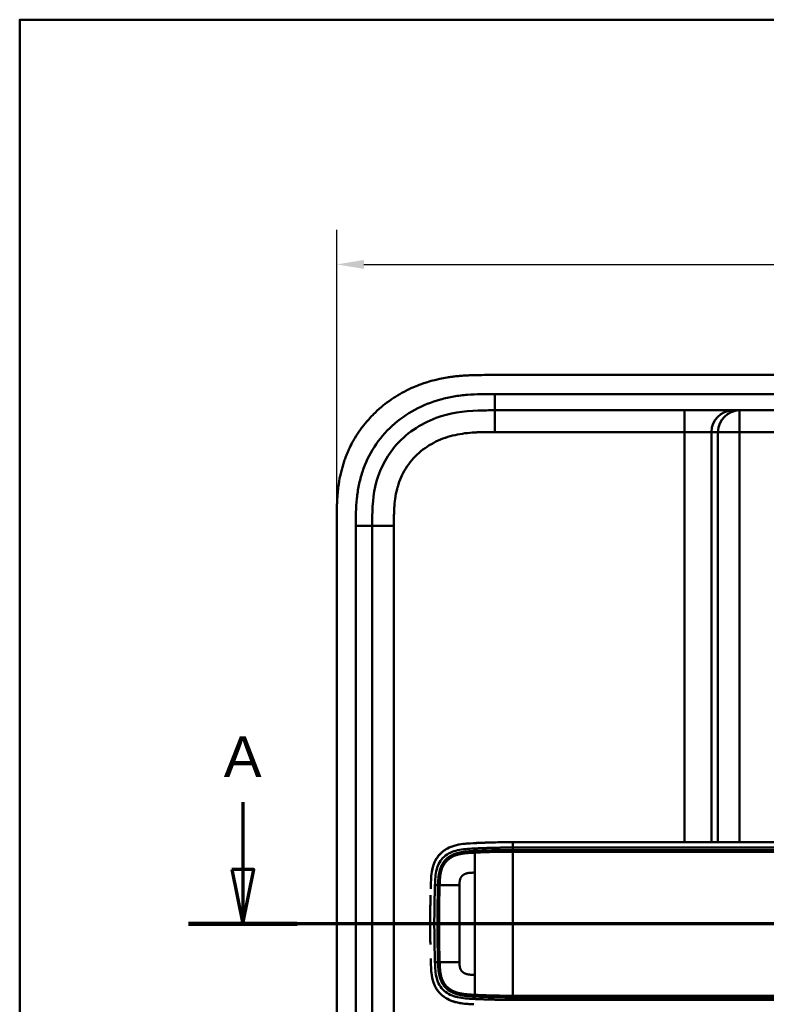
# Model space of a CAD drawing. Header units: millimetres. Extents: x 20 to 833, y 20 to 574.
# Tile 8 of 13: x 20 to 157, y 393 to 574. Entities that reach past the tile are written whole.
import ezdxf

# ---------------------------------------------------------------- set-up
doc = ezdxf.new("R2010")
doc.units = ezdxf.units.MM
doc.header["$LTSCALE"] = 2
for name, color, linetype, lineweight in [('Bemaßungen(DIN)', 7, 'Continuous', 25), ('Schnittansichtslinien(DIN)', 7, 'Continuous', 70), ('Sichtbare Kanten(DIN)', 7, 'Continuous', 50), ('Sichtbare tangentiale Kanten(DIN)', 7, 'Continuous', 50), ('Skizziergeometrie(DIN)', 7, 'Continuous', 50)]:
    doc.layers.add(name, color=color, linetype=linetype, lineweight=lineweight)
doc.styles.add('Aktuell-DINGroßer Text', font='arial.ttf')
doc.styles.add('STANDARD-DIN~0', font='arial.ttf')
doc.dimstyles.new('CAD-LAN', dxfattribs={"dimscale": 2, "dimtxt": 3.5, "dimasz": 2.5, "dimexe": 3.175, "dimexo": 0, "dimgap": 0.8, "dimtad": 1, "dimrnd": 1e-08, "dimtxsty": 'STANDARD-DIN~0', "dimcen": 0.09, "dimdle": 10, "dimclrd": 250, "dimclre": 250, "dimclrt": 250, "dimadec": 0, "dimazin": 2, "dimtfac": 1, "dimtmove": 0, "dimatfit": 3, "dimfxl": 1, "dimtolj": 1, "dimtzin": 0, "dimlwd": 25, "dimlwe": 25, "dimarcsym": 0})

# ---------------------------------------------------------------- blocks, each defined once
blk = doc.blocks.new('Ränder Standardrahmen')
at = {"layer": 'Skizziergeometrie(DIN)', "flags": 128}
blk.add_lwpolyline([(10, 10), (10, 287), (410, 287), (410, 10), (10, 10)], dxfattribs=at)
blk = doc.blocks.new('*D22')
at = {"layer": 'Bemaßungen(DIN)', "color": 250, "linetype": 'Continuous', "lineweight": 25, "true_color": 0x3f3f3f, "transparency": 16777216}
for p, q in [((78.32, 481.82), (78.32, 535.3)), ((292.32, 481.82), (292.32, 535.3)), ((83.32, 528.95), (287.32, 528.95))]:
    blk.add_line(p, q, dxfattribs=at)
at = {"layer": 'Bemaßungen(DIN)', "color": 250, "linetype": 'Continuous', "true_color": 0x3f3f3f, "transparency": 16777216}
for points in [[(83.32, 529.78), (83.32, 528.12), (78.32, 528.95)], [(287.32, 529.78), (287.32, 528.12), (292.32, 528.95)]]:
    blk.add_solid(points, dxfattribs=at)
at = {"layer": 'Defpoints', "color": 0, "linetype": 'Continuous', "transparency": 16777216}
for p in [(292.32, 528.95), (78.32, 481.82), (292.32, 481.82)]:
    blk.add_point(p, dxfattribs=at)
at = {"layer": 'Bemaßungen(DIN)', "color": 250, "linetype": 'Continuous', "lineweight": 25, "true_color": 0x3f3f3f, "transparency": 16777216, "insert": (177.55, 537.58), "char_height": 7, "attachment_point": 1, "style": 'STANDARD-DIN~0'}
blk.add_mtext('\\A1;214', dxfattribs=at)
blk = doc.blocks.new('2DTransSchnitt0')
at = {"layer": 'Schnittansichtslinien(DIN)', "linetype": 'Continuous'}
for p, q in [((30.521, 214.98), (30.521, 208.799)), ((155.369, 214.98), (155.369, 208.799)), ((29.521, 208.799), (30.521, 203.799)), ((31.521, 208.799), (29.521, 208.799)), ((30.521, 208.799), (30.521, 203.799)), ((30.521, 203.799), (31.521, 208.799)), ((154.369, 208.799), (155.369, 203.799)), ((156.369, 208.799), (154.369, 208.799)), ((155.369, 208.799), (155.369, 203.799)), ((155.369, 203.799), (156.369, 208.799)), ((160.372, 203.799), (25.518, 203.799))]:
    blk.add_line(p, q, dxfattribs=at)
at = {"layer": 'Schnittansichtslinien(DIN)', "linetype": 'Continuous', "lineweight": 140}
for p, q in [((35.524, 203.799), (25.518, 203.799)), ((160.372, 203.799), (150.366, 203.799))]:
    blk.add_line(p, q, dxfattribs=at)
at = {"layer": 'Schnittansichtslinien(DIN)', "linetype": 'Continuous', "flags": 128}
for points in [[(29.521, 208.799), (30.521, 203.799), (31.521, 208.799), (29.521, 208.799)], [(154.369, 208.799), (155.369, 203.799), (156.369, 208.799), (154.369, 208.799)]]:
    blk.add_lwpolyline(points, dxfattribs=at)
at = {"layer": 'Schnittansichtslinien(DIN)'}
for points in [[(29.521, 208.799), (30.521, 203.799), (31.521, 208.799), (29.521, 208.799)], [(154.369, 208.799), (155.369, 203.799), (156.369, 208.799), (154.369, 208.799)]]:
    blk.add_solid(points, dxfattribs=at)
at = {"layer": 'Schnittansichtslinien(DIN)', "char_height": 3.734, "attachment_point": 7, "style": 'Aktuell-DINGroßer Text'}
for insert in [(28.767, 217.299), (153.615, 217.299)]:
    blk.add_mtext('A', dxfattribs=dict(at, insert=insert))

msp = doc.modelspace()

# ---------------------------------------------------------------- linework, layer by layer
at = {"layer": 'Sichtbare Kanten(DIN)'}
for p, q in [((264.286, 508.601), (106.364, 508.601)), ((252.287, 502.101), (107.363, 502.101)), ((78.325, 481.816), (78.325, 290.385)), ((84.825, 291.385), (84.825, 480.816)), ((237.539, 422.597), (110.688, 422.597)), ((96.851, 410.601), (96.851, 410.601)), ((100.901, 410.601), (100.902, 410.601)), ((96.851, 404.601), (96.851, 404.601)), ((100.902, 404.601), (100.901, 404.601))]:
    msp.add_line(p, q, dxfattribs=at)
for centre, radius, start, end in [((110.825, 407.601), 13.799, 106.81616, 106.8165), ((110.825, 407.601), 13.8, 79.06815, 79.07275), ((110.825, 407.601), 14, 75.42748, 75.43284), ((110.825, 407.6), 11.7, 148.01351, 148.01403), ((110.825, 407.601), 11.6, 148.81305, 148.81381), ((110.825, 407.601), 11.5, 149.64582, 149.64689), ((110.825, 407.601), 11.5, 210.35256, 210.35418), ((110.825, 407.601), 11.6, 211.18578, 211.18695), ((110.825, 407.6), 11.7, 211.98569, 211.98649), ((110.825, 407.601), 13.8, 253.28693, 253.28729), ((110.825, 407.601), 13.8, 280.78374, 280.78832), ((110.825, 407.601), 14, 284.46083, 284.46616)]:
    msp.add_arc(centre, radius, start, end, dxfattribs=at)
for points, degree, knots in [([(106.364, 508.601), (105.766, 508.601), (104.715, 508.6), (103.504, 508.575), (102.591, 508.54), (101.981, 508.507), (101.219, 508.453), (100.608, 508.398), (99.845, 508.315), (99.234, 508.235), (98.319, 508.094), (97.408, 507.924), (96.202, 507.646), (95.305, 507.398), (94.417, 507.117), (93.831, 506.913), (92.959, 506.583), (92.101, 506.22), (90.839, 505.615), (89.75, 505.011), (88.435, 504.178), (87.424, 503.45), (86.216, 502.467), (85.299, 501.622), (84.218, 500.498), (83.41, 499.547), (82.475, 498.298), (81.791, 497.253), (81.098, 496.03), (80.68, 495.192), (80.297, 494.337), (80.06, 493.759), (79.787, 493.029), (79.587, 492.437), (79.361, 491.692), (79.198, 491.091), (78.98, 490.184), (78.798, 489.27), (78.61, 488.045), (78.508, 487.125), (78.433, 486.206), (78.395, 485.595), (78.361, 484.832), (78.343, 484.224), (78.331, 483.467), (78.325, 482.714), (78.325, 482.115), (78.325, 481.816)], 3, [0.00000945, 0.00000945, 0.00000945, 0.00000945, 0.04167564, 0.07292528, 0.08334182, 0.10417491, 0.11459146, 0.13542455, 0.1458411, 0.16667419, 0.17709074, 0.20834038, 0.22917347, 0.26042311, 0.27083965, 0.29167275, 0.30208929, 0.33333893, 0.35417202, 0.39583821, 0.4166713, 0.45833749, 0.47917058, 0.52083676, 0.54166985, 0.58333604, 0.60416913, 0.64583532, 0.66666841, 0.69791805, 0.70833459, 0.72916769, 0.73958423, 0.76041733, 0.77083387, 0.79166696, 0.80208351, 0.83333315, 0.85416624, 0.88541588, 0.89583243, 0.91666552, 0.92708206, 0.94791516, 0.9583317, 0.9791648, 0.99999789, 0.99999789, 0.99999789, 0.99999789]), ([(84.825, 480.816), (84.825, 483.239), (84.873, 485.699), (85.396, 488.041), (85.988, 490.688), (87.17, 493.217), (88.945, 495.355), (90.935, 497.752), (93.625, 499.601), (96.596, 500.691), (99.038, 501.587), (101.654, 501.965), (104.315, 502.062), (105.328, 502.099), (106.346, 502.101), (107.363, 502.101)], 3, [-3.5878945, -3.5878945, -3.5878945, -3.5878945, -2.8456516, -2.8456516, -2.8456516, -2.0068047, -2.0068047, -2.0068047, -1.0667333, -1.0667333, -1.0667333, -0.2941227, -0.2941227, -0.2941227, 0, 0, 0, 0]), ([(102.742, 422.387), (101.66, 422.32), (100.572, 422.196), (98.897, 421.605), (98.288, 421.282), (97.234, 420.406), (96.818, 419.888), (96.129, 418.592), (95.93, 417.856), (95.726, 416.627), (95.681, 416.085), (95.653, 415.54)], 3, [-1.1255121, -1.1255121, -1.1255121, -1.1255121, -0.8348812, -0.8348812, -0.6468758, -0.6468758, -0.4644401, -0.4644401, -0.2506566, -0.2506566, -0.0864851, -0.0864851, -0.0864851, -0.0864851]), ([(101.9, 422.321), (101.9, 422.321), (101.901, 422.321), (101.902, 422.321), (101.903, 422.321), (101.907, 422.321), (101.909, 422.321), (101.925, 422.323), (101.939, 422.324), (102.243, 422.354), (102.537, 422.375), (104.397, 422.487), (105.971, 422.539), (108.591, 422.594), (109.64, 422.597), (110.688, 422.597)], 3, [0, 0, 0, 0, 0.00009264, 0.00009264, 0.00046302, 0.00046302, 0.00120364, 0.00120364, 0.00534923, 0.00534923, 0.09385067, 0.09385067, 0.56580638, 0.56580638, 0.8802723, 0.8802723, 0.8802723, 0.8802723]), ([(106.985, 422.559), (106.856, 422.556), (106.549, 422.548), (106.061, 422.533), (105.387, 422.509), (104.687, 422.482), (104.134, 422.457), (103.768, 422.441), (103.578, 422.432), (103.559, 422.431)], 5, [0.37850292, 0.37850292, 0.37850292, 0.37850292, 0.37850292, 0.37850292, 0.44282401, 0.53138881, 0.61995362, 0.70851842, 0.71828181, 0.71828181, 0.71828181, 0.71828181, 0.71828181, 0.71828181]), ([(96.138, 418.456), (96.138, 418.456), (96.138, 418.456), (96.139, 418.457), (96.139, 418.457), (96.139, 418.457), (96.139, 418.457), (96.139, 418.458), (96.139, 418.459), (96.14, 418.461), (96.141, 418.463), (96.144, 418.472), (96.146, 418.478), (96.155, 418.502), (96.161, 418.52), (96.188, 418.594), (96.209, 418.649), (96.252, 418.757), (96.274, 418.81), (96.308, 418.889), (96.319, 418.915), (96.337, 418.955), (96.343, 418.968), (96.352, 418.988), (96.355, 418.994), (96.359, 419.004), (96.361, 419.007), (96.363, 419.012), (96.364, 419.014), (96.365, 419.016), (96.365, 419.017), (96.366, 419.019), (96.366, 419.019), (96.367, 419.02), (96.367, 419.02), (96.367, 419.02), (96.367, 419.02), (96.367, 419.02), (96.367, 419.02), (96.367, 419.021), (96.367, 419.021), (96.367, 419.021)], 3, [0, 0, 0, 0, 0.000029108, 0.000029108, 0.000069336, 0.000069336, 0.000142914, 0.000142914, 0.000363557, 0.000363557, 0.001025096, 0.001025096, 0.00300911, 0.00300911, 0.008960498, 0.008960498, 0.0268154, 0.0268154, 0.044302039, 0.044302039, 0.053052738, 0.053052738, 0.057429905, 0.057429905, 0.059619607, 0.059619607, 0.060715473, 0.060715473, 0.061264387, 0.061264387, 0.061539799, 0.061539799, 0.061678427, 0.061678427, 0.061748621, 0.061748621, 0.061784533, 0.061784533, 0.061803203, 0.061803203, 0.061823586, 0.061823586, 0.061823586, 0.061823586]), ([(95.598, 414.011), (95.598, 414.011), (95.598, 414.011), (95.598, 414.011), (95.598, 414.011), (95.598, 414.011), (95.598, 414.011), (95.599, 414.028), (95.599, 414.046), (95.6, 414.086), (95.601, 414.108), (95.605, 414.253), (95.609, 414.375), (95.616, 414.577), (95.618, 414.659), (95.622, 414.767), (95.623, 414.794), (95.624, 414.83), (95.624, 414.839), (95.625, 414.851), (95.625, 414.854), (95.625, 414.858), (95.625, 414.859), (95.625, 414.86), (95.625, 414.861), (95.625, 414.861), (95.625, 414.862), (95.625, 414.862)], 3, [0, 0, 0, 0, 0.000012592, 0.000012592, 0.000034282, 0.000034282, 0.000102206, 0.000102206, 0.005244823, 0.005244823, 0.012100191, 0.012100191, 0.048663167, 0.048663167, 0.073039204, 0.073039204, 0.081164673, 0.081164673, 0.083873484, 0.083873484, 0.084776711, 0.084776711, 0.085077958, 0.085077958, 0.085178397, 0.085178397, 0.085279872, 0.085279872, 0.085279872, 0.085279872]), ([(95.536, 411.424), (95.534, 411.328), (95.532, 411.233), (95.531, 411.138), (95.524, 410.725), (95.518, 410.313), (95.514, 409.902)], 3, [0.32448872, 0.32448872, 0.32448872, 0.32448872, 0.35285696, 0.35285696, 0.35285696, 0.47549945, 0.47549945, 0.47549945, 0.47549945]), ([(95.536, 411.424), (95.536, 411.424), (95.536, 411.424), (95.536, 411.424), (95.536, 411.424), (95.536, 411.425), (95.536, 411.425), (95.536, 411.427), (95.536, 411.428), (95.536, 411.433), (95.536, 411.437), (95.536, 411.451), (95.536, 411.462), (95.537, 411.505), (95.538, 411.537), (95.54, 411.667), (95.542, 411.764), (95.55, 412.152), (95.556, 412.444), (95.564, 412.758), (95.564, 412.78), (95.565, 412.806), (95.565, 412.81), (95.565, 412.817), (95.565, 412.821), (95.565, 412.824), (95.565, 412.825), (95.565, 412.826), (95.565, 412.826), (95.565, 412.827), (95.565, 412.827), (95.565, 412.827)], 3, [0, 0, 0, 0, 0.00003042, 0.00003042, 0.00007044, 0.00007044, 0.00019048, 0.00019048, 0.00055053, 0.00055053, 0.00163057, 0.00163057, 0.00487062, 0.00487062, 0.01459066, 0.01459066, 0.0437507, 0.0437507, 0.13123111, 0.13123111, 0.13788283, 0.13788283, 0.13913003, 0.13913003, 0.14006547, 0.14006547, 0.14024087, 0.14024087, 0.14037254, 0.14037254, 0.14038465, 0.14038465, 0.14038465, 0.14038465]), ([(95.503, 408.358), (95.503, 408.358), (95.503, 408.359), (95.503, 408.359), (95.503, 408.359), (95.503, 408.36), (95.503, 408.36), (95.503, 408.362), (95.503, 408.363), (95.503, 408.368), (95.503, 408.371), (95.503, 408.386), (95.503, 408.396), (95.503, 408.44), (95.503, 408.472), (95.504, 408.602), (95.504, 408.699), (95.506, 409.087), (95.509, 409.379), (95.512, 409.725), (95.513, 409.78), (95.513, 409.855), (95.514, 409.876), (95.514, 409.897), (95.514, 409.898), (95.514, 409.9), (95.514, 409.9), (95.514, 409.901), (95.514, 409.901), (95.514, 409.901), (95.514, 409.901), (95.514, 409.902), (95.514, 409.902), (95.514, 409.902), (95.514, 409.902), (95.514, 409.902)], 3, [0, 0, 0, 0, 0.00006794, 0.00006794, 0.00010794, 0.00010794, 0.00022795, 0.00022795, 0.00058796, 0.00058796, 0.00166798, 0.00166798, 0.004908, 0.004908, 0.01462802, 0.01462802, 0.04378804, 0.04378804, 0.13126821, 0.13126821, 0.14767072, 0.14767072, 0.15382172, 0.15382172, 0.15411335, 0.15411335, 0.15425925, 0.15425925, 0.15433227, 0.15433227, 0.15436886, 0.15436886, 0.15438723, 0.15438723, 0.15440595, 0.15440595, 0.15440595, 0.15440595]), ([(95.503, 408.358), (95.502, 408.104), (95.501, 407.851), (95.501, 407.597), (95.501, 407.342), (95.502, 407.088), (95.503, 406.832)], 3, [0.62936601, 0.62936601, 0.62936601, 0.62936601, 0.70537642, 0.70537642, 0.70537642, 0.78178643, 0.78178643, 0.78178643, 0.78178643]), ([(95.514, 405.292), (95.514, 405.292), (95.514, 405.292), (95.514, 405.293), (95.514, 405.293), (95.514, 405.293), (95.514, 405.294), (95.514, 405.295), (95.514, 405.297), (95.514, 405.301), (95.514, 405.305), (95.514, 405.319), (95.513, 405.33), (95.513, 405.373), (95.513, 405.406), (95.511, 405.535), (95.51, 405.633), (95.507, 406.021), (95.505, 406.313), (95.504, 406.643), (95.503, 406.681), (95.503, 406.738), (95.503, 406.757), (95.503, 406.785), (95.503, 406.794), (95.503, 406.809), (95.503, 406.813), (95.503, 406.821), (95.503, 406.823), (95.503, 406.827), (95.503, 406.828), (95.503, 406.83), (95.503, 406.83), (95.503, 406.831), (95.503, 406.831), (95.503, 406.832), (95.503, 406.832), (95.503, 406.832), (95.503, 406.832), (95.503, 406.832), (95.503, 406.832), (95.503, 406.832), (95.503, 406.832), (95.503, 406.832)], 3, [0, 0, 0, 0, 0.00007709, 0.00007709, 0.00011709, 0.00011709, 0.0002371, 0.0002371, 0.00059712, 0.00059712, 0.00167714, 0.00167714, 0.00491717, 0.00491717, 0.0146372, 0.0146372, 0.04379722, 0.04379722, 0.13127739, 0.13127739, 0.14267197, 0.14267197, 0.14836929, 0.14836929, 0.15121801, 0.15121801, 0.15264242, 0.15264242, 0.15335468, 0.15335468, 0.15371087, 0.15371087, 0.15388902, 0.15388902, 0.15397816, 0.15397816, 0.15402279, 0.15402279, 0.15404516, 0.15404516, 0.1540564, 0.1540564, 0.15406791, 0.15406791, 0.15406791, 0.15406791]), ([(95.514, 405.292), (95.518, 404.881), (95.524, 404.469), (95.531, 404.057), (95.532, 403.961), (95.534, 403.865), (95.536, 403.77)], 3, [0.93532745, 0.93532745, 0.93532745, 0.93532745, 1.05789587, 1.05789587, 1.05789587, 1.08637381, 1.08637381, 1.08637381, 1.08637381]), ([(95.625, 400.335), (95.625, 400.335), (95.625, 400.335), (95.625, 400.335), (95.625, 400.335), (95.625, 400.336), (95.625, 400.336), (95.625, 400.338), (95.625, 400.339), (95.625, 400.344), (95.625, 400.348), (95.624, 400.362), (95.624, 400.373), (95.622, 400.416), (95.621, 400.448), (95.617, 400.578), (95.614, 400.675), (95.608, 400.845), (95.606, 400.918), (95.602, 401.045), (95.601, 401.099), (95.599, 401.159), (95.599, 401.164), (95.598, 401.173), (95.598, 401.177), (95.598, 401.181), (95.598, 401.182), (95.598, 401.183), (95.598, 401.184), (95.598, 401.184), (95.598, 401.185), (95.598, 401.185), (95.598, 401.185), (95.598, 401.185)], 3, [0, 0, 0, 0, 0.0000685, 0.0000685, 0.000108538, 0.000108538, 0.000228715, 0.000228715, 0.000589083, 0.000589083, 0.00166957, 0.00166957, 0.004910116, 0.004910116, 0.014630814, 0.014630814, 0.043792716, 0.043792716, 0.065662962, 0.065662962, 0.08206584, 0.08206584, 0.083603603, 0.083603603, 0.084757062, 0.084757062, 0.084973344, 0.084973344, 0.085135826, 0.085135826, 0.085162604, 0.085162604, 0.08517595, 0.08517595, 0.08517595, 0.08517595]), ([(102.73, 392.808), (101.534, 392.883), (100.324, 393.028), (98.586, 393.748), (98.012, 394.1), (97.03, 395.025), (96.65, 395.563), (96.071, 396.806), (95.897, 397.482), (95.768, 398.336), (95.748, 398.493), (95.73, 398.652)], 3, [0.0824985, 0.0824985, 0.0824985, 0.0824985, 0.4375462, 0.4375462, 0.6395491, 0.6395491, 0.838061, 0.838061, 1.045951, 1.045951, 1.0928074, 1.0928074, 1.0928074, 1.0928074]), ([(96.364, 396.181), (96.364, 396.182), (96.363, 396.182), (96.363, 396.182), (96.363, 396.182), (96.363, 396.183), (96.363, 396.183), (96.362, 396.184), (96.362, 396.186), (96.36, 396.19), (96.358, 396.193), (96.352, 396.206), (96.348, 396.216), (96.33, 396.255), (96.317, 396.284), (96.266, 396.401), (96.23, 396.49), (96.183, 396.613), (96.171, 396.647), (96.154, 396.693), (96.15, 396.706), (96.144, 396.724), (96.142, 396.729), (96.139, 396.736), (96.138, 396.738), (96.137, 396.742), (96.137, 396.743), (96.136, 396.745), (96.136, 396.746), (96.136, 396.747), (96.135, 396.747), (96.135, 396.747), (96.135, 396.748), (96.135, 396.748), (96.135, 396.748), (96.135, 396.748), (96.135, 396.748), (96.135, 396.748), (96.135, 396.748), (96.135, 396.748)], 3, [0, 0, 0, 0, 0.000053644, 0.000053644, 0.000093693, 0.000093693, 0.000213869, 0.000213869, 0.000574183, 0.000574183, 0.001654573, 0.001654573, 0.00489501, 0.00489501, 0.014615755, 0.014615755, 0.043784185, 0.043784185, 0.054719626, 0.054719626, 0.058820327, 0.058820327, 0.060417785, 0.060417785, 0.061217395, 0.061217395, 0.061618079, 0.061618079, 0.061819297, 0.061819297, 0.061920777, 0.061920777, 0.061972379, 0.061972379, 0.061999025, 0.061999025, 0.062013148, 0.062013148, 0.062029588, 0.062029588, 0.062029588, 0.062029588]), ([(101.859, 392.878), (101.915, 392.872), (101.972, 392.867), (102.029, 392.861), (102.308, 392.835), (102.585, 392.816), (102.865, 392.8)], 3, [1.11173243, 1.11173243, 1.11173243, 1.11173243, 1.12964673, 1.12964673, 1.12964673, 1.21762011, 1.21762011, 1.21762011, 1.21762011]), ([(102.865, 392.8), (102.865, 392.8), (102.865, 392.8), (102.864, 392.8), (102.864, 392.8), (102.864, 392.8), (102.863, 392.8), (102.862, 392.8), (102.861, 392.8), (102.856, 392.8), (102.853, 392.8), (102.839, 392.801), (102.829, 392.802), (102.788, 392.804), (102.757, 392.806), (102.635, 392.814), (102.543, 392.82), (102.314, 392.837), (102.176, 392.848), (101.988, 392.865), (101.937, 392.87), (101.881, 392.876), (101.876, 392.876), (101.868, 392.877), (101.864, 392.878), (101.86, 392.878), (101.86, 392.878), (101.859, 392.878), (101.859, 392.878), (101.859, 392.878), (101.859, 392.878), (101.859, 392.878), (101.859, 392.878), (101.859, 392.878), (101.859, 392.878), (101.859, 392.878)], 3, [0, 0, 0, 0, 0.00003166, 0.00003166, 0.00007175, 0.00007175, 0.00018596, 0.00018596, 0.00052834, 0.00052834, 0.00155512, 0.00155512, 0.00463506, 0.00463506, 0.01387455, 0.01387455, 0.04159373, 0.04159373, 0.08317484, 0.08317484, 0.09876657, 0.09876657, 0.10022825, 0.10022825, 0.10132471, 0.10132471, 0.10142449, 0.10142449, 0.10147482, 0.10147482, 0.10150042, 0.10150042, 0.10151366, 0.10151366, 0.10152856, 0.10152856, 0.10152856, 0.10152856])]:
    msp.add_open_spline(points, degree=degree, knots=knots, dxfattribs=at)
for points in [[(96.367, 419.021), (96.282, 418.836), (96.206, 418.648), (96.139, 418.456)], [(95.62, 414.7), (95.619, 414.692), (95.619, 414.685), (95.619, 414.677)], [(95.62, 400.495), (95.619, 400.503), (95.619, 400.51), (95.619, 400.518)], [(96.135, 396.748), (96.202, 396.556), (96.278, 396.366), (96.364, 396.182)]]:
    msp.add_open_spline(points, degree=3, dxfattribs=at)
at = {"layer": 'Sichtbare tangentiale Kanten(DIN)'}
for p, q in [((107.363, 502.101), (107.363, 505.1)), ((107.362, 498.101), (107.362, 502.101)), ((142.251, 498.101), (142.251, 502.101)), ((152.422, 498.101), (152.422, 502.101)), ((142.251, 498.101), (107.362, 498.101)), ((142.251, 422.597), (142.251, 498.101)), ((147.232, 498.101), (142.251, 498.101)), ((147.232, 498.101), (147.232, 422.597)), ((148.438, 498.101), (147.232, 498.101)), ((148.438, 422.597), (148.438, 498.101)), ((152.422, 498.101), (148.438, 498.101)), ((252.307, 498.101), (152.422, 498.101)), ((152.422, 498.101), (152.422, 422.597)), ((84.825, 480.816), (81.825, 480.816)), ((88.825, 480.816), (84.825, 480.816)), ((88.825, 480.816), (88.825, 291.385)), ((103.672, 420.985), (103.636, 421.444)), ((110.688, 421.607), (110.688, 421.15)), ((142.251, 421.15), (142.251, 421.15)), ((147.232, 421.15), (147.232, 421.15)), ((148.438, 421.15), (148.438, 421.15)), ((152.422, 421.15), (152.422, 421.15)), ((96.947, 414.677), (96.38, 414.677)), ((96.947, 400.518), (96.38, 400.518)), ((103.672, 394.21), (103.636, 393.751)), ((110.688, 394.045), (110.688, 393.587)), ((142.251, 394.045), (142.251, 394.045)), ((147.232, 394.045), (147.232, 394.045)), ((148.438, 394.045), (148.438, 394.045)), ((152.422, 394.045), (152.422, 394.045))]:
    msp.add_line(p, q, dxfattribs=at)
for centre, major_axis, start_param, end_param in [((103.684, 397.173), (0, 24.076), 0.2581278, 0.6390409), ((103.684, 417.966), (0, -24.021), 5.6792479, 6.0669001)]:
    msp.add_ellipse(centre, major_axis=major_axis, ratio=0.00001, start_param=start_param, end_param=end_param, dxfattribs=at)
for points, degree, knots in [([(107.363, 505.1), (107.148, 505.1), (106.933, 505.1), (106.717, 505.1), (106.516, 505.1), (106.314, 505.099), (106.112, 505.098), (106.011, 505.097), (105.91, 505.096), (105.81, 505.095), (105.514, 505.093), (105.219, 505.088), (104.902, 505.081), (104.894, 505.081), (104.887, 505.08), (104.879, 505.08), (103.992, 505.06), (103.195, 505.021), (102.387, 504.954), (102.373, 504.952), (102.358, 504.951), (102.343, 504.95), (101.522, 504.88), (100.694, 504.779), (99.871, 504.64), (99.863, 504.638), (99.855, 504.637), (99.847, 504.636), (99.02, 504.495), (98.199, 504.316), (97.389, 504.092), (97.382, 504.091), (97.376, 504.089), (97.37, 504.087), (95.737, 503.636), (94.141, 503.001), (92.667, 502.202), (91.182, 501.397), (89.769, 500.396), (88.521, 499.251), (87.272, 498.104), (86.147, 496.775), (85.233, 495.36), (84.323, 493.95), (83.578, 492.389), (83.044, 490.782), (83.043, 490.778), (83.042, 490.775), (83.041, 490.771), (82.777, 489.973), (82.56, 489.155), (82.391, 488.331), (82.389, 488.324), (82.388, 488.318), (82.386, 488.311), (82.218, 487.491), (82.095, 486.659), (82.01, 485.837), (82.008, 485.823), (82.007, 485.809), (82.006, 485.795), (81.923, 484.986), (81.876, 484.182), (81.85, 483.313), (81.85, 483.3), (81.849, 483.287), (81.849, 483.274), (81.825, 482.429), (81.825, 481.623), (81.825, 480.816)], 3, [37.4953956, 37.4953956, 37.4953956, 37.4953956, 37.5599869, 37.5599869, 37.5599869, 37.6205127, 37.6205127, 37.6205127, 37.6507756, 37.6507756, 37.6507756, 37.7394301, 37.7394301, 37.7394301, 37.7415642, 37.7415642, 37.7415642, 37.9889156, 37.9889156, 37.9889156, 37.9934173, 37.9934173, 37.9934173, 38.244735, 38.244735, 38.244735, 38.2471853, 38.2471853, 38.2471853, 38.4996214, 38.4996214, 38.4996214, 38.5015831, 38.5015831, 38.5015831, 39.0103267, 39.0103267, 39.0103267, 39.5228845, 39.5228845, 39.5228845, 40.0360406, 40.0360406, 40.0360406, 40.5473013, 40.5473013, 40.5473013, 40.5484434, 40.5484434, 40.5484434, 40.802185, 40.802185, 40.802185, 40.8043063, 40.8043063, 40.8043063, 41.056838, 41.056838, 41.056838, 41.0611339, 41.0611339, 41.0611339, 41.3095794, 41.3095794, 41.3095794, 41.3133935, 41.3133935, 41.3133935, 41.5553404, 41.5553404, 41.5553404, 41.5553404]), ([(107.362, 498.101), (107.202, 498.101), (107.042, 498.101), (106.882, 498.1), (106.436, 498.1), (105.989, 498.098), (105.543, 498.092), (105.314, 498.088), (105.086, 498.084), (104.857, 498.078), (104.781, 498.076), (104.705, 498.073), (104.626, 498.071), (104.316, 498.061), (104.021, 498.048), (103.716, 498.03), (103.709, 498.03), (103.701, 498.029), (103.694, 498.029), (103.076, 497.993), (102.489, 497.941), (101.895, 497.865), (101.886, 497.864), (101.877, 497.863), (101.868, 497.862), (101.268, 497.784), (100.675, 497.683), (100.086, 497.552), (100.08, 497.55), (100.075, 497.549), (100.07, 497.548), (99.471, 497.414), (98.874, 497.248), (98.295, 497.05), (98.291, 497.048), (98.288, 497.047), (98.285, 497.046), (97.698, 496.845), (97.117, 496.606), (96.558, 496.334), (95.999, 496.061), (95.455, 495.751), (94.935, 495.406), (94.415, 495.062), (93.917, 494.681), (93.45, 494.269), (92.979, 493.854), (92.535, 493.403), (92.129, 492.926), (91.725, 492.452), (91.352, 491.944), (91.021, 491.416), (90.691, 490.891), (90.398, 490.337), (90.149, 489.773), (89.902, 489.213), (89.692, 488.63), (89.523, 488.042), (89.522, 488.038), (89.52, 488.034), (89.519, 488.029), (89.353, 487.451), (89.225, 486.864), (89.126, 486.271), (89.125, 486.262), (89.123, 486.253), (89.122, 486.244), (89.026, 485.655), (88.96, 485.066), (88.914, 484.449), (88.913, 484.442), (88.913, 484.434), (88.912, 484.427), (88.89, 484.122), (88.874, 483.828), (88.862, 483.527), (88.849, 483.216), (88.841, 482.908), (88.835, 482.6), (88.825, 482.003), (88.825, 481.409), (88.825, 480.816)], 3, [0, 0, 0, 0, 0.0479858, 0.0479858, 0.0479858, 0.1819298, 0.1819298, 0.1819298, 0.2504934, 0.2504934, 0.2504934, 0.2733476, 0.2733476, 0.2733476, 0.3626026, 0.3626026, 0.3626026, 0.364764, 0.364764, 0.364764, 0.5448188, 0.5448188, 0.5448188, 0.5476273, 0.5476273, 0.5476273, 0.7297695, 0.7297695, 0.7297695, 0.7314186, 0.7314186, 0.7314186, 0.9165357, 0.9165357, 0.9165357, 0.9176198, 0.9176198, 0.9176198, 1.105019, 1.105019, 1.105019, 1.2924815, 1.2924815, 1.2924815, 1.4799649, 1.4799649, 1.4799649, 1.6686716, 1.6686716, 1.6686716, 1.8566391, 1.8566391, 1.8566391, 2.043494, 2.043494, 2.043494, 2.2285728, 2.2285728, 2.2285728, 2.2298948, 2.2298948, 2.2298948, 2.411688, 2.411688, 2.411688, 2.4144058, 2.4144058, 2.4144058, 2.5947492, 2.5947492, 2.5947492, 2.5969419, 2.5969419, 2.5969419, 2.6861851, 2.6861851, 2.6861851, 2.7780299, 2.7780299, 2.7780299, 2.956024, 2.956024, 2.956024, 2.956024]), ([(101.9, 422.321), (101.435, 422.274), (100.969, 422.208), (100.505, 422.105), (99.999, 421.994), (99.495, 421.838), (99.015, 421.619), (98.534, 421.4), (98.077, 421.118), (97.668, 420.763), (97.259, 420.408), (96.902, 419.979), (96.619, 419.501), (96.528, 419.345), (96.444, 419.185), (96.367, 419.021)], 3, [0.89201073, 0.89201073, 0.89201073, 0.89201073, 1.03883948, 1.03883948, 1.03883948, 1.19916586, 1.19916586, 1.19916586, 1.35949224, 1.35949224, 1.35949224, 1.51981862, 1.51981862, 1.51981862, 1.57193431, 1.57193431, 1.57193431, 1.57193431]), ([(96.38, 414.677), (96.397, 415.196), (96.417, 415.703), (96.463, 416.193), (96.509, 416.684), (96.582, 417.158), (96.701, 417.612), (96.821, 418.065), (96.989, 418.497), (97.216, 418.889), (97.442, 419.281), (97.726, 419.632), (98.061, 419.93), (98.396, 420.229), (98.78, 420.475), (99.2, 420.67), (99.62, 420.866), (100.075, 421.011), (100.547, 421.117), (101.019, 421.224), (101.508, 421.292), (102.006, 421.339), (102.505, 421.387), (103.014, 421.414), (103.542, 421.439), (103.572, 421.441), (103.603, 421.442), (103.634, 421.444)], 3, [0, 0, 0, 0, 0.159971, 0.159971, 0.159971, 0.3202974, 0.3202974, 0.3202974, 0.4806238, 0.4806238, 0.4806238, 0.6409502, 0.6409502, 0.6409502, 0.8012765, 0.8012765, 0.8012765, 0.9616029, 0.9616029, 0.9616029, 1.1219293, 1.1219293, 1.1219293, 1.2822557, 1.2822557, 1.2822557, 1.2916213, 1.2916213, 1.2916213, 1.2916213]), ([(103.672, 420.985), (103.671, 420.985), (103.4, 420.972), (102.863, 420.944), (102.066, 420.893), (101.011, 420.77), (99.694, 420.408), (98.521, 419.715), (97.645, 418.651), (97.166, 417.351), (97.017, 416.284), (96.975, 415.477), (96.956, 414.944), (96.947, 414.677)], 5, [0, 0, 0, 0, 0, 0, 0.0004489, 0.1333037, 0.2661584, 0.3990131, 0.5318678, 0.6647225, 0.7975772, 0.9304319, 1.0644705, 1.0644705, 1.0644705, 1.0644705, 1.0644705, 1.0644705]), ([(97.242, 414.677), (97.25, 414.941), (97.27, 415.468), (97.312, 416.255), (97.457, 417.28), (97.91, 418.497), (98.72, 419.477), (99.812, 420.128), (101.07, 420.477), (102.097, 420.597), (102.882, 420.648), (103.415, 420.675), (103.684, 420.688)], 5, [18.8826218, 18.8826218, 18.8826218, 18.8826218, 18.8826218, 18.8826218, 19.0154411, 19.1482958, 19.2811505, 19.4140052, 19.5468599, 19.6797147, 19.8125694, 19.9453572, 19.9453572, 19.9453572, 19.9453572, 19.9453572, 19.9453572]), ([(103.635, 421.444), (103.635, 421.444), (103.812, 421.452), (104.167, 421.468), (104.711, 421.493), (105.448, 421.521), (106.358, 421.553), (107.247, 421.577), (108.119, 421.594), (108.994, 421.604), (109.682, 421.607), (110.169, 421.607), (110.505, 421.607), (110.688, 421.607)], 5, [0.00008405, 0.00008405, 0.00008405, 0.00008405, 0.00008405, 0.00008405, 0.00030268, 0.08886749, 0.17743229, 0.26599709, 0.35456189, 0.4431267, 0.5316915, 0.6202563, 0.7088211, 0.7088211, 0.7088211, 0.7088211, 0.7088211, 0.7088211]), ([(110.688, 421.15), (110.52, 421.15), (110.179, 421.149), (109.664, 421.149), (108.977, 421.149), (108.116, 421.134), (107.245, 421.121), (106.362, 421.094), (105.468, 421.065), (104.744, 421.034), (104.205, 421.01), (103.849, 420.993), (103.672, 420.985)], 5, [0, 0, 0, 0, 0, 0, 0.08482586, 0.17256087, 0.26029588, 0.3480309, 0.43576591, 0.52350093, 0.61123594, 0.69852104, 0.69852104, 0.69852104, 0.69852104, 0.69852104, 0.69852104]), ([(103.684, 420.688), (103.684, 420.688), (103.861, 420.697), (104.218, 420.713), (104.757, 420.737), (105.478, 420.768), (106.373, 420.797), (107.251, 420.824), (108.122, 420.838), (108.975, 420.852), (109.658, 420.853), (110.169, 420.853), (110.507, 420.853), (110.671, 420.853)], 5, [19.94535764, 19.94535764, 19.94535764, 19.94535764, 19.94535764, 19.94535764, 19.94542406, 20.03315907, 20.12089408, 20.2086291, 20.29636411, 20.38409913, 20.47183414, 20.55956915, 20.64266413, 20.64266413, 20.64266413, 20.64266413, 20.64266413, 20.64266413]), ([(110.68, 420.853), (110.687, 420.853), (113.832, 420.854), (120.168, 420.853), (129.723, 420.854), (142.401, 420.853), (158.251, 420.854), (174.118, 420.853), (189.971, 420.853), (204.238, 420.853), (216.928, 420.853), (226.441, 420.853), (232.782, 420.853), (235.953, 420.853), (237.539, 420.853)], 5, [20.6435054, 20.6435054, 20.6435054, 20.6435054, 20.6435054, 20.6435054, 20.6473042, 22.2329473, 23.8185904, 25.4042335, 26.9898766, 28.5755197, 30.1611628, 31.7468058, 32.5396274, 33.3326459, 33.3326459, 33.3326459, 33.3326459, 33.3326459, 33.3326459]), ([(110.688, 421.607), (115.982, 421.607), (121.258, 421.607), (126.542, 421.607), (145.891, 421.607), (165.239, 421.607), (184.605, 421.607), (197.61, 421.607), (210.575, 421.607), (223.585, 421.607), (228.234, 421.607), (232.895, 421.607), (237.539, 421.607)], 3, [0, 0, 0, 0, 1.5856418, 1.5856418, 1.5856418, 7.3915416, 7.3915416, 7.3915416, 11.2904322, 11.2904322, 11.2904322, 12.683632, 12.683632, 12.683632, 12.683632]), ([(237.539, 421.15), (237.538, 421.15), (235.953, 421.15), (232.782, 421.15), (226.441, 421.15), (216.927, 421.15), (204.238, 421.15), (189.971, 421.15), (174.118, 421.15), (158.251, 421.15), (142.395, 421.15), (129.719, 421.15), (120.166, 421.15), (113.832, 421.151), (110.688, 421.15)], 5, [0, 0, 0, 0, 0, 0, 0.0001149, 0.7929364, 1.585758, 3.1714011, 4.7570442, 6.3426873, 7.9283304, 9.5139735, 11.0996166, 12.6881676, 12.6881676, 12.6881676, 12.6881676, 12.6881676, 12.6881676]), ([(96.139, 418.456), (96.082, 418.293), (96.031, 418.129), (95.987, 417.963), (95.844, 417.429), (95.762, 416.888), (95.711, 416.35), (95.663, 415.85), (95.642, 415.354), (95.625, 414.862)], 3, [1.63041697, 1.63041697, 1.63041697, 1.63041697, 1.680145, 1.680145, 1.680145, 1.84047137, 1.84047137, 1.84047137, 1.98948416, 1.98948416, 1.98948416, 1.98948416]), ([(96.38, 400.518), (96.379, 400.543), (96.378, 400.57), (96.377, 400.596), (96.368, 400.882), (96.359, 401.172), (96.35, 401.462), (96.342, 401.752), (96.334, 402.044), (96.327, 402.336), (96.312, 402.921), (96.3, 403.508), (96.29, 404.095), (96.244, 406.856), (96.253, 409.586), (96.314, 412.343), (96.318, 412.515), (96.322, 412.687), (96.327, 412.858), (96.334, 413.151), (96.342, 413.442), (96.35, 413.733), (96.359, 414.023), (96.368, 414.312), (96.377, 414.599), (96.378, 414.625), (96.379, 414.651), (96.38, 414.677)], 3, [0, 0, 0, 0, 0.0080362, 0.0080362, 0.0080362, 0.096166, 0.096166, 0.096166, 0.1842959, 0.1842959, 0.1842959, 0.3605556, 0.3605556, 0.3605556, 1.1901476, 1.1901476, 1.1901476, 1.2418542, 1.2418542, 1.2418542, 1.3299841, 1.3299841, 1.3299841, 1.418114, 1.418114, 1.418114, 1.4261482, 1.4261482, 1.4261482, 1.4261482]), ([(96.947, 414.677), (96.947, 414.677), (96.935, 414.324), (96.915, 413.62), (96.882, 412.551), (96.858, 411.14), (96.832, 409.367), (96.827, 407.597), (96.832, 405.828), (96.858, 404.054), (96.882, 402.643), (96.915, 401.575), (96.935, 400.87), (96.947, 400.518)], 5, [0.0000012, 0.0000012, 0.0000012, 0.0000012, 0.0000012, 0.0000012, 0.0000376, 0.1769417, 0.3538457, 0.5307497, 0.7076537, 0.8845577, 1.0614618, 1.2383658, 1.415305, 1.415305, 1.415305, 1.415305, 1.415305, 1.415305]), ([(97.242, 400.518), (97.242, 400.518), (97.242, 400.52), (97.23, 400.874), (97.21, 401.582), (97.177, 402.648), (97.152, 404.061), (97.126, 405.831), (97.122, 407.597), (97.126, 409.364), (97.152, 411.136), (97.177, 412.549), (97.21, 413.616), (97.23, 414.323), (97.242, 414.677)], 5, [17.4648757, 17.4648757, 17.4648757, 17.4648757, 17.4648757, 17.4648757, 17.4649058, 17.4661327, 17.6430367, 17.8199407, 17.9968447, 18.1737487, 18.3506528, 18.5275568, 18.7044608, 18.8826218, 18.8826218, 18.8826218, 18.8826218, 18.8826218, 18.8826218]), ([(95.625, 400.335), (95.642, 399.842), (95.663, 399.345), (95.711, 398.844), (95.762, 398.306), (95.844, 397.765), (95.987, 397.231), (96.03, 397.069), (96.08, 396.908), (96.135, 396.748)], 3, [0.01848073, 0.01848073, 0.01848073, 0.01848073, 0.1676881, 0.1676881, 0.1676881, 0.32801454, 0.32801454, 0.32801454, 0.37673844, 0.37673844, 0.37673844, 0.37673844]), ([(103.636, 393.751), (103.604, 393.752), (103.572, 393.754), (103.541, 393.755), (103.013, 393.78), (102.505, 393.808), (102.007, 393.855), (101.508, 393.903), (101.02, 393.971), (100.547, 394.077), (100.075, 394.184), (99.62, 394.329), (99.2, 394.525), (98.78, 394.72), (98.396, 394.966), (98.061, 395.264), (97.726, 395.563), (97.442, 395.914), (97.216, 396.305), (96.989, 396.697), (96.821, 397.129), (96.701, 397.583), (96.582, 398.036), (96.509, 398.511), (96.463, 399.002), (96.417, 399.491), (96.397, 399.998), (96.38, 400.518)], 3, [36.6222122, 36.6222122, 36.6222122, 36.6222122, 36.6318135, 36.6318135, 36.6318135, 36.79214, 36.79214, 36.79214, 36.9524664, 36.9524664, 36.9524664, 37.1127929, 37.1127929, 37.1127929, 37.2731193, 37.2731193, 37.2731193, 37.4334457, 37.4334457, 37.4334457, 37.5937722, 37.5937722, 37.5937722, 37.7540986, 37.7540986, 37.7540986, 37.9140671, 37.9140671, 37.9140671, 37.9140671]), ([(96.947, 400.518), (96.947, 400.515), (96.956, 400.248), (96.976, 399.715), (97.018, 398.908), (97.167, 397.84), (97.646, 396.541), (98.523, 395.478), (99.697, 394.785), (101.015, 394.424), (102.069, 394.301), (102.865, 394.251), (103.402, 394.223), (103.672, 394.21)], 5, [18.8815067, 18.8815067, 18.8815067, 18.8815067, 18.8815067, 18.8815067, 18.8826968, 19.0156183, 19.1485397, 19.2814612, 19.4143827, 19.5473042, 19.6802257, 19.8131472, 19.9459825, 19.9459825, 19.9459825, 19.9459825, 19.9459825, 19.9459825]), ([(103.683, 394.506), (103.416, 394.519), (102.884, 394.547), (102.099, 394.597), (101.072, 394.718), (99.815, 395.065), (98.722, 395.715), (97.911, 396.696), (97.457, 397.913), (97.312, 398.938), (97.27, 399.726), (97.25, 400.254), (97.242, 400.518)], 5, [0, 0, 0, 0, 0, 0, 0.1323154, 0.2652369, 0.3981584, 0.5310799, 0.6640014, 0.7969228, 0.9298443, 1.0627357, 1.0627357, 1.0627357, 1.0627357, 1.0627357, 1.0627357]), ([(96.364, 396.182), (96.441, 396.015), (96.526, 395.852), (96.619, 395.694), (96.902, 395.216), (97.259, 394.787), (97.668, 394.432), (98.077, 394.077), (98.534, 393.794), (99.014, 393.576), (99.495, 393.357), (99.998, 393.201), (100.505, 393.089), (100.955, 392.99), (101.407, 392.925), (101.859, 392.878)], 3, [0.43542627, 0.43542627, 0.43542627, 0.43542627, 0.48834098, 0.48834098, 0.48834098, 0.64866741, 0.64866741, 0.64866741, 0.80899385, 0.80899385, 0.80899385, 0.96932029, 0.96932029, 0.96932029, 1.11173243, 1.11173243, 1.11173243, 1.11173243]), ([(110.68, 393.587), (110.4, 393.587), (110.121, 393.587), (109.842, 393.588), (109.697, 393.588), (109.552, 393.588), (109.407, 393.589), (109.263, 393.59), (109.119, 393.591), (108.974, 393.592), (108.829, 393.594), (108.684, 393.595), (108.539, 393.596), (108.394, 393.598), (108.25, 393.6), (108.105, 393.603), (107.961, 393.605), (107.816, 393.607), (107.671, 393.61), (107.526, 393.613), (107.381, 393.616), (107.235, 393.619), (106.943, 393.626), (106.649, 393.634), (106.352, 393.643), (106.054, 393.653), (105.753, 393.663), (105.449, 393.674), (105.145, 393.685), (104.838, 393.697), (104.534, 393.71), (104.229, 393.723), (103.929, 393.737), (103.636, 393.751)], 3, [35.91738638, 35.91738638, 35.91738638, 35.91738638, 36.00219131, 36.00219131, 36.00219131, 36.0464737, 36.0464737, 36.0464737, 36.0907561, 36.0907561, 36.0907561, 36.13503849, 36.13503849, 36.13503849, 36.17932089, 36.17932089, 36.17932089, 36.22360328, 36.22360328, 36.22360328, 36.26788568, 36.26788568, 36.26788568, 36.35645047, 36.35645047, 36.35645047, 36.44501526, 36.44501526, 36.44501526, 36.53358005, 36.53358005, 36.53358005, 36.62221221, 36.62221221, 36.62221221, 36.62221221]), ([(103.672, 394.21), (103.672, 394.21), (103.85, 394.201), (104.207, 394.185), (104.747, 394.161), (105.471, 394.13), (106.365, 394.101), (107.248, 394.073), (108.118, 394.06), (108.976, 394.046), (109.659, 394.045), (110.17, 394.045), (110.508, 394.045), (110.673, 394.045)], 5, [19.94598273, 19.94598273, 19.94598273, 19.94598273, 19.94598273, 19.94598273, 19.94606864, 20.03373866, 20.12140868, 20.2090787, 20.29674872, 20.38441874, 20.47208877, 20.55975879, 20.64297049, 20.64297049, 20.64297049, 20.64297049, 20.64297049, 20.64297049]), ([(110.688, 394.342), (110.52, 394.342), (110.179, 394.342), (109.666, 394.342), (108.98, 394.342), (108.124, 394.357), (107.254, 394.37), (106.376, 394.397), (105.481, 394.426), (104.759, 394.457), (104.219, 394.481), (103.862, 394.498), (103.684, 394.506)], 5, [15.70314896, 15.70314896, 15.70314896, 15.70314896, 15.70314896, 15.70314896, 15.78784381, 15.87551383, 15.96318385, 16.05085387, 16.13852389, 16.22619391, 16.31386394, 16.40213792, 16.40213792, 16.40213792, 16.40213792, 16.40213792, 16.40213792]), ([(110.68, 394.045), (110.688, 394.045), (113.833, 394.044), (120.168, 394.045), (129.723, 394.044), (142.401, 394.045), (158.251, 394.044), (174.118, 394.045), (189.971, 394.044), (204.238, 394.045), (216.929, 394.044), (226.442, 394.045), (232.783, 394.045), (235.954, 394.045), (237.539, 394.045)], 5, [20.6437384, 20.6437384, 20.6437384, 20.6437384, 20.6437384, 20.6437384, 20.6474288, 22.2330696, 23.8187104, 25.4043512, 26.989992, 28.5756328, 30.1612736, 31.7469144, 32.5397348, 33.3329244, 33.3329244, 33.3329244, 33.3329244, 33.3329244, 33.3329244]), ([(237.539, 394.341), (234.896, 394.341), (232.253, 394.341), (226.969, 394.341), (224.326, 394.341), (216.398, 394.341), (211.111, 394.341), (200.54, 394.341), (195.255, 394.341), (184.686, 394.341), (179.401, 394.341), (168.829, 394.341), (163.541, 394.341), (152.969, 394.341), (147.686, 394.341), (137.12, 394.341), (131.834, 394.341), (121.242, 394.341), (115.927, 394.34), (110.688, 394.342)], 3, [3.0147053, 3.0147053, 3.0147053, 3.0147053, 3.8078678, 3.8078678, 4.6006882, 4.6006882, 6.186329, 6.186329, 7.7719698, 7.7719698, 9.3576106, 9.3576106, 10.9432514, 10.9432514, 12.5288922, 12.5288922, 14.114533, 14.114533, 15.703149, 15.703149, 15.703149, 15.703149]), ([(237.539, 393.587), (227.584, 393.587), (217.599, 393.587), (207.653, 393.587), (187.224, 393.587), (166.75, 393.587), (146.312, 393.587), (139.727, 393.587), (133.137, 393.587), (126.54, 393.587), (121.235, 393.587), (115.92, 393.587), (110.688, 393.587)], 3, [23.2299829, 23.2299829, 23.2299829, 23.2299829, 26.2168354, 26.2168354, 26.2168354, 32.3515912, 32.3515912, 32.3515912, 34.3279835, 34.3279835, 34.3279835, 35.9173864, 35.9173864, 35.9173864, 35.9173864])]:
    msp.add_open_spline(points, degree=degree, knots=knots, dxfattribs=at)
for points, degree in [([(252.287, 505.101), (203.979, 505.101), (155.671, 505.101), (107.363, 505.1)], 3), ([(151.216, 502.101), (149.016, 502.101), (147.232, 500.31), (147.232, 498.101)], 3), ([(148.438, 498.101), (148.438, 500.31), (150.222, 502.101), (152.422, 502.101)], 3), ([(81.825, 480.816), (81.825, 417.673), (81.825, 354.529), (81.825, 291.385)], 3), ([(110.688, 422.597), (110.688, 422.597), (110.688, 422.597), (110.688, 422.377), (110.688, 422.011), (110.688, 421.607)], 5), ([(110.688, 420.853), (110.686, 418.704), (110.685, 411.825), (110.685, 403.37), (110.686, 396.49), (110.688, 394.342)], 5), ([(100.901, 414.677), (100.903, 415.342), (100.893, 415.917), (101.145, 416.43), (101.566, 416.799), (102.203, 417.003), (102.885, 416.995), (103.684, 416.997)], 7), ([(103.684, 416.997), (103.684, 413.922), (103.684, 409.82), (103.684, 405.375), (103.684, 401.272), (103.684, 398.197)], 5), ([(97.242, 414.677), (97.993, 414.677), (98.727, 414.677), (99.451, 414.677), (100.173, 414.677), (100.901, 414.677)], 5), ([(100.901, 400.518), (100.901, 403.347), (100.901, 406.181), (100.902, 409.013), (100.901, 411.847), (100.901, 414.677)], 5), ([(97.242, 400.518), (97.993, 400.518), (98.727, 400.518), (99.451, 400.518), (100.173, 400.518), (100.901, 400.518)], 5), ([(100.901, 400.518), (100.903, 399.853), (100.893, 399.277), (101.144, 398.766), (101.567, 398.394), (102.202, 398.191), (102.885, 398.199), (103.684, 398.197)], 7), ([(102.865, 392.8), (103.094, 392.786), (103.325, 392.775), (103.559, 392.764)], 3)]:
    msp.add_open_spline(points, degree=degree, dxfattribs=at)

# ---------------------------------------------------------------- block references
at = {"xscale": 2, "yscale": 2, "zscale": 2}
msp.add_blockref('Ränder Standardrahmen', (0, 0), dxfattribs=at)
at = {"layer": 'Schnittansichtslinien(DIN)', "xscale": 2, "yscale": 2, "zscale": 2}
msp.add_blockref('2DTransSchnitt0', (0, 0), dxfattribs=at)

# ---------------------------------------------------------------- dimensions: what is measured, and where the dimension line sits
at = {"layer": 'Bemaßungen(DIN)', "color": 250, "linetype": 'Continuous', "lineweight": 25, "true_color": 0x3f3f3f}
dim = msp.add_linear_dim(base=(292.325, 528.951), p1=(78.325, 481.816), p2=(292.325, 481.816), angle=180, dimstyle='CAD-LAN', override={"dimgap": 0.8, "dimdec": 2, "dimtol": 0, "dimlim": 0, "dimtp": 0, "dimtm": 0, "dimtdec": 2, "dimtofl": 0, "dimatfit": 1}, dxfattribs=at)
dim.commit()
dim.dimension.update_dxf_attribs({"geometry": '*D22', "text_midpoint": (185.325, 528.951), "dimtype": 160})

doc.saveas('drawing.dxf')
